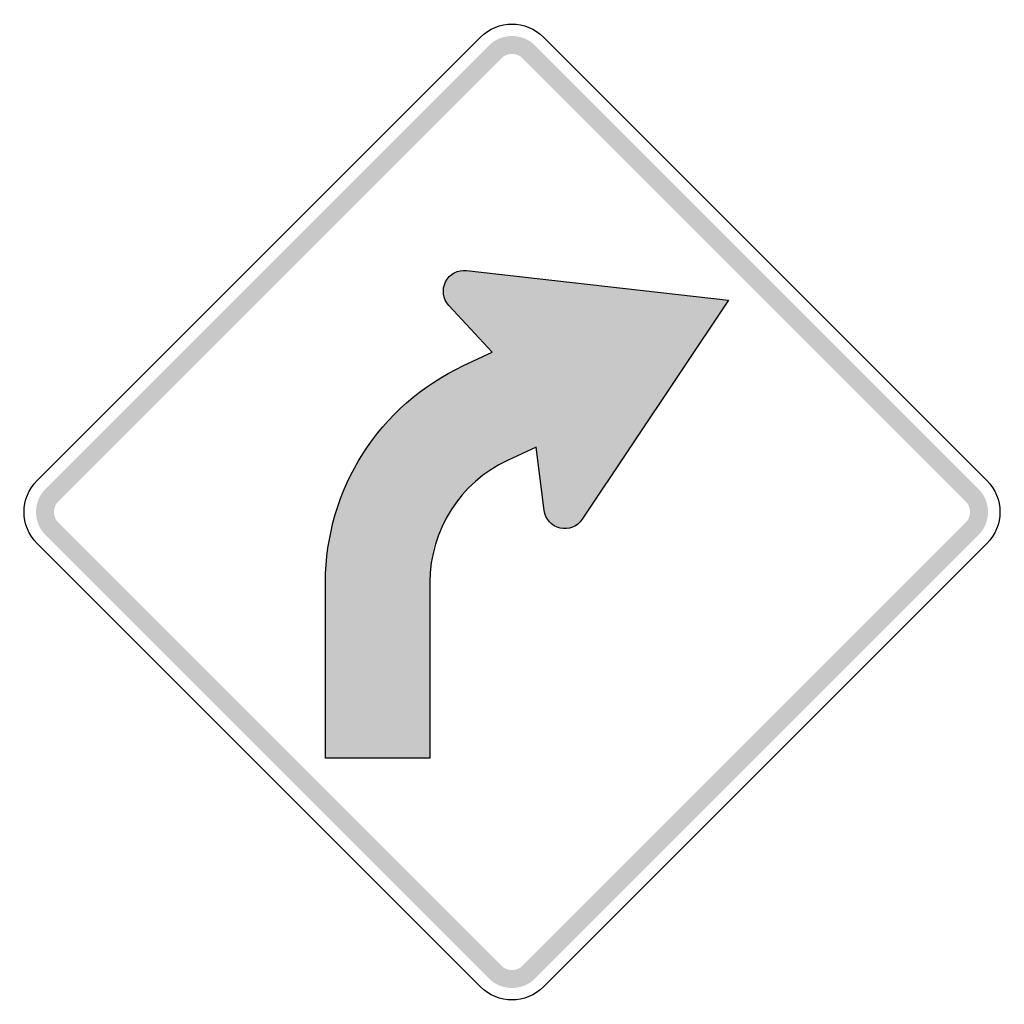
# Model space of a CAD drawing. Header units: inches. Extents: x -21.2 to 21.2, y -21.2 to 21.2.
import ezdxf

# ---------------------------------------------------------------- set-up
doc = ezdxf.new("R2010")
doc.units = ezdxf.units.IN
doc.header["$MEASUREMENT"] = 0

msp = doc.modelspace()

# ---------------------------------------------------------------- hatches: boundary and pattern name
for points in [[(1, 20.096), (0.897, 20.189), (0.786, 20.272), (0.667, 20.343), (0.541, 20.403), (0.411, 20.45), (0.276, 20.483), (0.139, 20.504), (0, 20.51), (-0.139, 20.504), (-0.276, 20.483), (-0.411, 20.45), (-0.541, 20.403), (-0.667, 20.343), (-0.786, 20.272), (-0.897, 20.189), (-1, 20.096), (-0.455, 19.551), (-0.408, 19.593), (-0.357, 19.63), (-0.303, 19.663), (-0.246, 19.69), (-0.187, 19.711), (-0.125, 19.727), (-0.063, 19.736), (0, 19.739), (0.063, 19.736), (0.125, 19.727), (0.187, 19.711), (0.246, 19.69), (0.303, 19.663), (0.357, 19.63), (0.408, 19.593), (0.455, 19.551), (1, 20.096)], [(-19.551, 0.455), (-0.455, 19.551), (-1, 20.096), (-20.096, 1), (-19.551, 0.455)], [(0.455, 19.551), (19.551, 0.455), (20.096, 1), (1, 20.096), (0.455, 19.551)], [(-20.096, 1), (-20.184, 0.904), (-20.263, 0.799), (-20.332, 0.688), (-20.39, 0.571), (-20.437, 0.45), (-20.473, 0.324), (-20.497, 0.195), (-20.509, 0.065), (-20.509, -0.065), (-20.497, -0.195), (-20.473, -0.324), (-20.437, -0.45), (-20.39, -0.571), (-20.332, -0.688), (-20.263, -0.799), (-20.184, -0.904), (-20.096, -1), (-19.551, -0.455), (-19.591, -0.411), (-19.626, -0.363), (-19.658, -0.313), (-19.684, -0.26), (-19.706, -0.204), (-19.722, -0.147), (-19.733, -0.089), (-19.738, -0.03), (-19.738, 0.03), (-19.733, 0.089), (-19.722, 0.147), (-19.706, 0.204), (-19.684, 0.26), (-19.658, 0.313), (-19.626, 0.363), (-19.591, 0.411), (-19.551, 0.455), (-20.096, 1)], [(20.096, -1), (20.189, -0.897), (20.272, -0.786), (20.343, -0.667), (20.403, -0.541), (20.45, -0.411), (20.483, -0.276), (20.504, -0.139), (20.51, 0), (20.504, 0.139), (20.483, 0.276), (20.45, 0.411), (20.403, 0.541), (20.343, 0.667), (20.272, 0.786), (20.189, 0.897), (20.096, 1), (19.551, 0.455), (19.593, 0.408), (19.631, 0.357), (19.663, 0.303), (19.69, 0.246), (19.711, 0.187), (19.727, 0.125), (19.736, 0.063), (19.739, 0), (19.736, -0.063), (19.727, -0.125), (19.711, -0.187), (19.69, -0.246), (19.663, -0.303), (19.631, -0.357), (19.593, -0.408), (19.551, -0.455), (20.096, -1)], [(-0.455, -19.551), (-19.551, -0.455), (-20.096, -1), (-1, -20.096), (-0.455, -19.551)], [(19.551, -0.455), (0.455, -19.551), (1, -20.096), (20.096, -1), (19.551, -0.455)], [(-1, -20.096), (-0.897, -20.189), (-0.786, -20.272), (-0.667, -20.343), (-0.541, -20.403), (-0.411, -20.45), (-0.276, -20.483), (-0.139, -20.504), (0, -20.511), (0.139, -20.504), (0.276, -20.483), (0.411, -20.45), (0.541, -20.403), (0.667, -20.343), (0.786, -20.272), (0.897, -20.189), (1, -20.096), (0.455, -19.551), (0.408, -19.593), (0.357, -19.631), (0.303, -19.663), (0.246, -19.69), (0.187, -19.711), (0.125, -19.727), (0.063, -19.736), (0, -19.739), (-0.063, -19.736), (-0.125, -19.727), (-0.187, -19.711), (-0.246, -19.69), (-0.303, -19.663), (-0.357, -19.631), (-0.408, -19.593), (-0.455, -19.551), (-1, -20.096)]]:
    msp.add_hatch(color=7).paths.add_polyline_path(points)
h = msp.add_hatch(color=7)
edge = h.paths.add_edge_path()
edge.add_line((-3.536, -3.022), (-3.536, -10.609))
edge.add_line((-3.536, -10.609), (-8.037, -10.609))
edge.add_line((-8.037, -10.609), (-8.037, -3.022))
edge.add_spline(control_points=[(-8.037, -3.022), (-8.037, 0.98), (-5.716, 4.619), (-2.087, 6.307)], knot_values=[0, 0, 0, 0, 1, 1, 1, 1], degree=3, periodic=0)
edge.add_line((-2.087, 6.307), (-0.852, 6.881))
edge.add_line((-0.852, 6.881), (-2.719, 8.9))
edge.add_spline(control_points=[(-2.719, 8.9), (-2.974, 9.177), (-3.031, 9.582), (-2.861, 9.918), (-2.691, 10.254), (-2.33, 10.448), (-1.956, 10.406)], knot_values=[0, 0, 0, 0, 1, 1, 1, 2, 2, 2, 2], degree=3, periodic=0)
edge.add_line((-1.956, 10.406), (9.323, 9.13))
edge.add_line((9.323, 9.13), (3.029, -0.316))
edge.add_spline(control_points=[(3.029, -0.316), (2.821, -0.63), (2.439, -0.78), (2.073, -0.693), (1.707, -0.607), (1.434, -0.302), (1.387, 0.071)], knot_values=[0, 0, 0, 0, 1, 1, 1, 2, 2, 2, 2], degree=3, periodic=0)
edge.add_line((1.387, 0.071), (1.046, 2.8))
edge.add_line((1.046, 2.8), (-0.189, 2.225))
edge.add_spline(control_points=[(-0.189, 2.225), (-2.231, 1.276), (-3.536, -0.771), (-3.536, -3.022)], knot_values=[0, 0, 0, 0, 1, 1, 1, 1], degree=3, periodic=0)

# ---------------------------------------------------------------- linework, layer by layer
at = {"color": 7}
for points in [[(-20.46, 1.364), (-1.364, 20.46)], [(1.364, 20.46), (20.46, 1.364)], [(-1.956, 10.406), (9.323, 9.13), (3.029, -0.316)], [(-2.087, 6.307), (-0.852, 6.881), (-2.719, 8.9)], [(1.387, 0.071), (1.046, 2.8), (-0.189, 2.225)], [(-1.364, -20.46), (-20.46, -1.364)], [(20.46, -1.364), (1.364, -20.46)], [(-3.536, -3.022), (-3.536, -10.609), (-8.037, -10.609), (-8.037, -3.022)]]:
    msp.add_lwpolyline(points, dxfattribs=at)
for points in [[(-1.364, 20.46), (-0.611, 21.213), (0.611, 21.213), (1.364, 20.46)], [(-8.037, -3.022), (-8.037, 0.98), (-5.716, 4.619), (-2.087, 6.307)], [(-0.189, 2.225), (-2.231, 1.276), (-3.536, -0.771), (-3.536, -3.022)], [(-20.46, -1.364), (-21.213, -0.611), (-21.213, 0.611), (-20.46, 1.364)], [(20.46, 1.364), (21.213, 0.611), (21.213, -0.611), (20.46, -1.364)], [(1.364, -20.46), (0.611, -21.213), (-0.611, -21.213), (-1.364, -20.46)]]:
    msp.add_open_spline(points, degree=3, dxfattribs=at)
for points in [[(-2.719, 8.9), (-2.974, 9.177), (-3.031, 9.582), (-2.861, 9.918), (-2.691, 10.254), (-2.33, 10.448), (-1.956, 10.406)], [(3.029, -0.316), (2.821, -0.63), (2.439, -0.78), (2.073, -0.693), (1.707, -0.607), (1.434, -0.302), (1.387, 0.071)]]:
    msp.add_open_spline(points, degree=3, knots=[0, 0, 0, 0, 1, 1, 1, 2, 2, 2, 2], dxfattribs=at)

doc.saveas('drawing.dxf')
